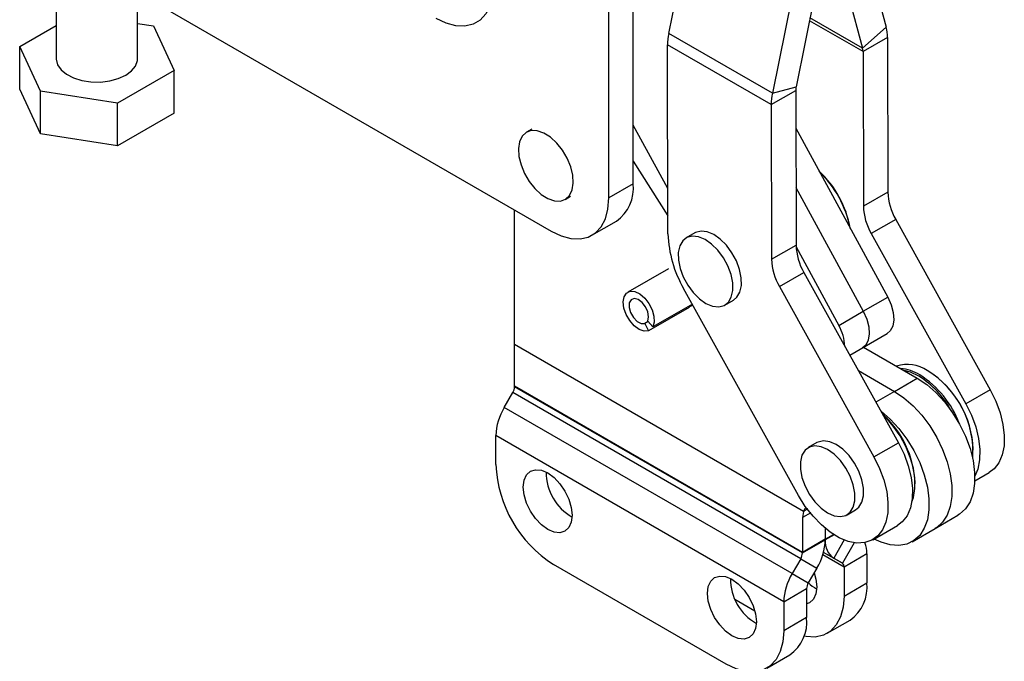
# Model space of a CAD drawing. Extents: x 48 to 577, y 21 to 436.
# Tile 9 of 11: x 486 to 577, y 275 to 334. Entities that reach past the tile are written whole.
import ezdxf

# ---------------------------------------------------------------- set-up
doc = ezdxf.new("R2010")
doc.units = 0
doc.header["$LTSCALE"] = 1.5
doc.layers.get('0').update_dxf_attribs({"linetype": 'CONTINUOUS'})

msp = doc.modelspace()

# ---------------------------------------------------------------- linework, layer by layer
at = {"color": 7, "linetype": 'CONTINUOUS'}
for p, q in [((546.179262, 333.108061), (548.546035, 344.790674)), ((563.926015, 342.145711), (566.211962, 333.677565)), ((558.261807, 340.144718), (555.725176, 327.623672)), ((560.389706, 340.477341), (557.903674, 328.20605)), ((561.552449, 340.947409), (564.036254, 331.746313)), ((489.759157, 338.61448), (489.758007, 330.793985)), ((493.457101, 339.090263), (535.353175, 314.895967)), ((542.911278, 319.258084), (542.91395, 337.444989)), ((497.258007, 330.792883), (497.258904, 336.894784)), ((540.657376, 317.956934), (540.660048, 336.143839)), ((486.397619, 331.894178), (489.758454, 333.834347)), ((497.258483, 334.023509), (498.713175, 333.798311)), ((498.713175, 333.798311), (500.618399, 329.692688)), ((555.725176, 327.623672), (546.179262, 333.108061)), ((566.211962, 333.677565), (564.036254, 331.746313)), ((546.104369, 314.640225), (546.068372, 332.051042)), ((555.614286, 326.566653), (546.068372, 332.051042)), ((566.326954, 332.750945), (564.073051, 331.449794)), ((566.326954, 332.750945), (566.356427, 318.495458)), ((486.397042, 327.975115), (486.397619, 331.894178)), ((488.302843, 327.788555), (486.397619, 331.894178)), ((564.073051, 331.449794), (564.102524, 317.194308)), ((500.618399, 329.692688), (495.413233, 326.687809)), ((500.617822, 325.773624), (500.618399, 329.692688)), ((488.302267, 323.869492), (486.397042, 327.975115)), ((488.302267, 323.869492), (488.302843, 327.788555)), ((495.413233, 326.687809), (488.302843, 327.788555)), ((555.614286, 326.566653), (557.868189, 327.867804)), ((555.725176, 327.623672), (557.903674, 328.20605)), ((557.868189, 327.867804), (557.897662, 313.612317)), ((495.412656, 322.768746), (495.413233, 326.687809)), ((555.614286, 326.566653), (555.64376, 312.311167)), ((500.617822, 325.773624), (495.412656, 322.768746)), ((546.095732, 318.817494), (542.912072, 324.664453)), ((495.412656, 322.768746), (488.302267, 323.869492)), ((533.568309, 324.296628), (533.071125, 324.00961)), ((557.875412, 324.374566), (566.345067, 308.819601)), ((542.911586, 321.355614), (546.100898, 316.319206)), ((542.911278, 319.258084), (540.657376, 317.956934)), ((557.886702, 318.913268), (564.091164, 307.518451)), ((566.356427, 318.495458), (564.102524, 317.194308)), ((536.64271, 317.822773), (537.139894, 318.109791)), ((531.975899, 304.448741), (531.975899, 316.846288)), ((539.10377, 314.524137), (541.357673, 315.825287)), ((567.07924, 315.984325), (564.825337, 314.683175)), ((567.07924, 315.984325), (575.790002, 300.292886)), ((548.574193, 314.743228), (547.778698, 314.283998)), ((564.825337, 314.683175), (573.536099, 298.991736)), ((555.64376, 312.311167), (557.897662, 313.612317)), ((557.901858, 313.444872), (561.837261, 306.2173)), ((546.143442, 311.443293), (542.404144, 309.284642)), ((556.366573, 309.800034), (558.620476, 311.101184)), ((558.620476, 311.101184), (567.331237, 295.409745)), ((558.133547, 290.552902), (547.549996, 309.617956)), ((556.366573, 309.800034), (565.077335, 294.108595)), ((551.350283, 308.097162), (552.145778, 308.556391)), ((564.091164, 307.518451), (566.345067, 308.819601)), ((548.054176, 307.883336), (544.314878, 305.724685)), ((548.3498, 308.1772), (544.710874, 306.076493)), ((561.837261, 306.2173), (564.091164, 307.518451)), ((544.28387, 306.569638), (543.973224, 306.390306)), ((544.710874, 306.076493), (544.23657, 306.624265)), ((543.973224, 306.390306), (544.314878, 305.724685)), ((562.847778, 303.486185), (566.281475, 305.468416)), ((558.589114, 289.085259), (531.975899, 304.448741)), ((531.975899, 300.615312), (531.975899, 304.448741)), ((564.109593, 304.214615), (569.067185, 301.352658)), ((563.64346, 302.052853), (566.961775, 300.137231)), ((570.064882, 302.020883), (569.985346, 302.066813)), ((566.961775, 300.137231), (569.067185, 301.352658)), ((558.492403, 285.30766), (531.975899, 300.615312)), ((531.975899, 300.567387), (531.975899, 300.615312)), ((558.492403, 285.259735), (531.975899, 300.567387)), ((575.790002, 300.292886), (573.536099, 298.991736)), ((531.024317, 298.66553), (531.820569, 300.044681)), ((558.337073, 284.737028), (531.820569, 300.044681)), ((557.540821, 283.357878), (531.024317, 298.66553)), ((556.768831, 280.760028), (530.252326, 296.06768)), ((530.252326, 293.397568), (530.252326, 296.06768)), ((559.819648, 295.424167), (559.024153, 294.964937)), ((565.077335, 294.108595), (567.331237, 295.409745)), ((574.227298, 294.718742), (574.227296, 294.810588)), ((574.365441, 291.902921), (575.692834, 292.669209)), ((568.870964, 291.626596), (568.870962, 291.718442)), ((558.995471, 289.319844), (558.589114, 289.085259)), ((558.589114, 289.085259), (558.492403, 288.531719)), ((559.24998, 288.969059), (558.492403, 288.531719)), ((558.492403, 288.531719), (558.492403, 285.30766)), ((562.595739, 288.7781), (563.391234, 289.237329)), ((570.71147, 287.517809), (572.816881, 288.733236)), ((560.597814, 287.525009), (560.597814, 286.523087)), ((564.980167, 286.484918), (567.23407, 287.786068)), ((568.60606, 286.302381), (570.71147, 287.517809)), ((560.597814, 286.523087), (558.492403, 285.30766)), ((558.492403, 285.259735), (560.597814, 286.475162)), ((560.597814, 286.523087), (560.597814, 286.475162)), ((558.492403, 285.30766), (558.492403, 285.259735)), ((561.369804, 284.768633), (562.166057, 284.308817)), ((564.426797, 285.180878), (562.321387, 283.96545)), ((564.426797, 285.180878), (564.426797, 282.510766)), ((551.465529, 275.027389), (535.555627, 284.21198)), ((558.337073, 284.737028), (557.540821, 283.357878)), ((558.337073, 284.737028), (559.825823, 283.877311)), ((559.825823, 283.877311), (559.029571, 282.498163)), ((562.321387, 283.96545), (562.321387, 281.295338)), ((557.540821, 283.357878), (559.029571, 282.498163)), ((562.321387, 281.295338), (564.426797, 282.510766)), ((556.768831, 280.760028), (558.874241, 281.975455)), ((558.874241, 281.975455), (558.874241, 279.305343)), ((554.110979, 279.911048), (552.278969, 280.968645)), ((556.768831, 280.760028), (556.768831, 278.089916)), ((558.874241, 279.305343), (556.768831, 278.089916)), ((560.767781, 277.861501), (562.873192, 279.076929)), ((555.215225, 274.656079), (557.320635, 275.871506))]:
    msp.add_line(p, q, dxfattribs=at)
at = {"color": 8, "linetype": 'CONTINUOUS'}
for p, q in [((564.073051, 331.449794), (559.135517, 334.286543)), ((564.036254, 331.746313), (559.185489, 334.53321)), ((542.919252, 324.651266), (542.91207, 324.64712)), ((566.961775, 300.137231), (565.254125, 299.151425)), ((560.597814, 286.523087), (561.364113, 286.965462)), ((561.403779, 286.940436), (560.597814, 286.475162)), ((562.345472, 286.458537), (561.369804, 284.768633)), ((563.261123, 286.205528), (562.166057, 284.308817)), ((562.321387, 283.96545), (560.366288, 285.094105)), ((562.166057, 284.308817), (560.430334, 285.310829)), ((561.369804, 284.768633), (560.43037, 285.310956))]:
    msp.add_line(p, q, dxfattribs=at)
at = {"color": 7, "linetype": 'CONTINUOUS', "flags": 128}
for points in [[(530.052753, 337.553852), (529.972028, 336.53704), (529.732618, 335.644176), (529.341796, 334.902391), (528.811438, 334.334225), (528.15766, 333.956939), (527.400324, 333.782), (526.562443, 333.81472), (525.669476, 334.054106), (524.748554, 334.492886)], [(489.758007, 330.793985), (489.759595, 330.730825), (489.885788, 330.233393), (490.207251, 329.766154), (490.706666, 329.354293), (491.357096, 329.020019), (492.123484, 328.781351), (492.964513, 328.651152), (493.834844, 328.636443), (494.687553, 328.73802), (495.47667, 328.950406), (496.159657, 329.262149), (496.699695, 329.656444), (497.06767, 330.112032), (497.24374, 330.604357), (497.258007, 330.792883)], [(532.434299, 323.13946), (532.333779, 322.504027), (532.379895, 321.776314), (532.569966, 320.998614), (532.892946, 320.216124), (533.330065, 319.47432), (533.85592, 318.816312), (534.439948, 318.280341), (535.048209, 317.897556), (535.645354, 317.690203), (536.196677, 317.670333), (536.670138, 317.839101), (537.038221, 318.186697), (537.279535, 318.692922), (537.380055, 319.328356), (537.33394, 320.056068), (537.143869, 320.833768), (536.820889, 321.616258), (536.383769, 322.358062), (535.857915, 323.016071), (535.273887, 323.552041), (534.665625, 323.934826), (534.068481, 324.142179), (533.517158, 324.162048), (533.043697, 323.993282), (532.675614, 323.645684), (532.434299, 323.13946)], [(535.353175, 314.895967), (536.274097, 314.457187), (537.167065, 314.217801), (538.004946, 314.185081), (538.762282, 314.36002), (539.416061, 314.737306), (539.946418, 315.305472), (540.33724, 316.047257), (540.57665, 316.94012), (540.657376, 317.956934)], [(552.145778, 308.556391), (552.462533, 308.82001), (552.736345, 309.289946), (552.872053, 309.897028), (552.861767, 310.605975), (552.706087, 311.375586), (552.414061, 312.161134), (552.002659, 312.916966), (551.495791, 313.599156), (550.922913, 314.168056), (550.317321, 314.590605), (549.714208, 314.842246), (549.148625, 314.908354), (548.653443, 314.785087), (548.574193, 314.743228)], [(549.001563, 308.672333), (549.607156, 308.249784), (550.210268, 307.998144), (550.775851, 307.932036), (551.271033, 308.055303), (551.667038, 308.360781), (551.94085, 308.830716), (552.076557, 309.437798), (552.066272, 310.146745), (551.910592, 310.916357), (551.618566, 311.701904), (551.207164, 312.457736), (550.700295, 313.139926), (550.127418, 313.708826), (549.521826, 314.131375), (548.918713, 314.383016), (548.35313, 314.449124), (547.857948, 314.325857), (547.461943, 314.020379), (547.188131, 313.550444), (547.052424, 312.943362), (547.062709, 312.234414), (547.218389, 311.464803), (547.510415, 310.679255), (547.921818, 309.923423), (548.428686, 309.241234), (549.001563, 308.672333)], [(544.314878, 305.724685), (543.913112, 305.69335), (543.459665, 305.853264), (543.001732, 306.187784), (542.586974, 306.662092), (542.258559, 307.226825), (542.050667, 307.823204), (541.984936, 308.38916), (542.068206, 308.865789), (542.291812, 309.203483), (542.632481, 309.367096), (543.054755, 309.3396), (543.514686, 309.123855), (543.964405, 308.742317), (544.357104, 308.234696), (544.651913, 307.653824), (544.818149, 307.060157), (544.838509, 306.515483), (544.710874, 306.076493)], [(544.23657, 306.624265), (544.318232, 306.995447), (544.246985, 307.457432), (544.034913, 307.931875), (543.717979, 308.338318), (543.349929, 308.607835), (542.993179, 308.69472), (542.708228, 308.58424), (542.543399, 308.29513), (542.526643, 307.876418), (542.660803, 307.399111), (542.923127, 306.944152), (543.26913, 306.588694), (543.640134, 306.393018), (543.973224, 306.390306)], [(566.345067, 308.819601), (566.663235, 308.111416), (566.852806, 307.400165), (566.900826, 306.734458), (566.804012, 306.15979), (566.568981, 305.715436), (566.281475, 305.468416)], [(548.39831, 308.089815), (548.080629, 307.936921), (548.03031, 307.929833)], [(564.091164, 307.518451), (564.409332, 306.810265), (564.598903, 306.099015), (564.646923, 305.433307), (564.550109, 304.85864), (564.315078, 304.414286), (564.027572, 304.167265)], [(564.091164, 307.518451), (564.409332, 306.810265), (564.598903, 306.099015), (564.646923, 305.433307), (564.550109, 304.85864), (564.315078, 304.414286), (564.027572, 304.167265)], [(569.215678, 301.531428), (568.427807, 301.899381), (567.853836, 302.05311)], [(569.067185, 301.352658), (569.94008, 300.765223), (570.789163, 300.026763), (571.591277, 299.157422), (572.324541, 298.180912), (572.968951, 297.123871), (573.506932, 296.015132), (573.923806, 294.88494), (574.208207, 293.764121), (574.352373, 292.683249), (574.352373, 291.671808), (574.208207, 290.757387), (573.923806, 289.964929), (573.506932, 289.31605), (572.968951, 288.82845), (572.816881, 288.733236)], [(575.790002, 300.292886), (576.305996, 299.241357), (576.70082, 298.167759), (576.962477, 297.104714), (577.083019, 296.08452), (577.05878, 295.138176), (576.890497, 294.294438), (576.583286, 293.578939), (576.146479, 293.013422), (575.692834, 292.669209)], [(566.961775, 300.137231), (567.834669, 299.549795), (568.683753, 298.811336), (569.485866, 297.941994), (570.21913, 296.965484), (570.863541, 295.908444), (571.401521, 294.799705), (571.818396, 293.669512), (572.102796, 292.548693), (572.246962, 291.467822), (572.246962, 290.456381), (572.102796, 289.541959), (571.818396, 288.749502), (571.401521, 288.100622), (570.863541, 287.613023), (570.71147, 287.517809)], [(566.961775, 300.137231), (567.834669, 299.549795), (568.683753, 298.811336), (569.485866, 297.941994), (570.21913, 296.965484), (570.863541, 295.908444), (571.401521, 294.799705), (571.818396, 293.669512), (572.102796, 292.548693), (572.246962, 291.467822), (572.246962, 290.456381), (572.102796, 289.541959), (571.818396, 288.749502), (571.401521, 288.100622), (570.863541, 287.613023), (570.71147, 287.517809)], [(565.691753, 298.363087), (565.729259, 298.334368), (566.578343, 297.595908), (567.380456, 296.726567), (568.11372, 295.750057), (568.75813, 294.693016), (569.296111, 293.584277), (569.712985, 292.454085), (569.997386, 291.333266), (570.141552, 290.252394), (570.141552, 289.240953), (569.997386, 288.326532), (569.712985, 287.534074), (569.296111, 286.885195), (568.75813, 286.397595), (568.11372, 286.084575), (567.380456, 285.954674), (566.578343, 286.011432), (565.729259, 286.253304), (565.086775, 286.54646)], [(573.536099, 298.991736), (574.052093, 297.940207), (574.446918, 296.866609), (574.708575, 295.803563), (574.829116, 294.783369), (574.804877, 293.837026), (574.636594, 292.993287), (574.368234, 292.346777)], [(568.560687, 289.96659), (568.709004, 290.379352), (568.852865, 291.184999), (568.852865, 292.089089), (568.709004, 293.060835), (568.426178, 294.067147), (568.014023, 295.073752), (567.48657, 296.046375), (566.861784, 296.951892), (566.16094, 297.759469), (565.867993, 298.045612)], [(560.809946, 288.954937), (561.414385, 288.690752), (561.983696, 288.611422), (562.484793, 288.721557), (562.888554, 289.014757), (563.171514, 289.47398), (563.317228, 290.07254), (563.317228, 290.77565), (563.171514, 291.542449), (562.888554, 292.328371), (562.484793, 293.087743), (561.983696, 293.776432), (561.414385, 294.354414), (560.809946, 294.7881), (560.205507, 295.052285), (559.636196, 295.131614), (559.135099, 295.02148), (558.731339, 294.72828), (558.448378, 294.269057), (558.302664, 293.670497), (558.302664, 292.967387), (558.448378, 292.200588), (558.731339, 291.414666), (559.135099, 290.655295), (559.636196, 289.966605), (560.205507, 289.388623), (560.809946, 288.954937)], [(563.391234, 289.237329), (563.684049, 289.473987), (563.967009, 289.93321), (564.112724, 290.53177), (564.112724, 291.23488), (563.967009, 292.001678), (563.684049, 292.787601), (563.280289, 293.546972), (562.779191, 294.235662), (562.20988, 294.813644), (561.605441, 295.24733), (561.001002, 295.511515), (560.431692, 295.590844), (559.930594, 295.48071), (559.819648, 295.424167)], [(567.331237, 295.409745), (567.847231, 294.358216), (568.242056, 293.284618), (568.503713, 292.221573), (568.624254, 291.201379), (568.600015, 290.255036), (568.431732, 289.411297), (568.124521, 288.695798), (567.687715, 288.130281), (567.23407, 287.786068)], [(565.077335, 294.108595), (565.593329, 293.057066), (565.988153, 291.983468), (566.24981, 290.920422), (566.370351, 289.900229), (566.346112, 288.953885), (566.17783, 288.110146), (565.870619, 287.394648), (565.433812, 286.82913), (564.880682, 286.430777), (564.228036, 286.211691), (563.495704, 286.178529), (562.705936, 286.332299), (561.882731, 286.66833), (561.0511, 287.176411), (560.236313, 287.841102), (559.463126, 288.64221), (558.755033, 289.555392), (558.133547, 290.552902)], [(537.2792, 288.728633), (537.2024, 288.099334), (536.977234, 287.601593), (536.619047, 287.269328), (536.152248, 287.125183), (535.60865, 287.178983), (535.025297, 287.427059), (534.441944, 287.852508), (533.898346, 288.426333), (533.431547, 289.109433), (533.07336, 289.855252), (532.848194, 290.612964), (532.771394, 291.330934), (532.848194, 291.960233), (533.07336, 292.457976), (533.431547, 292.790239), (533.898346, 292.934384), (534.441944, 292.880584), (535.025297, 292.632508), (535.60865, 292.207059), (536.152248, 291.633234), (536.619047, 290.950134), (536.977234, 290.204318), (537.2024, 289.446604), (537.2792, 288.728633)], [(554.249763, 278.931736), (554.172963, 278.302437), (553.947797, 277.804696), (553.58961, 277.472431), (553.122811, 277.328286), (552.579212, 277.382086), (551.99586, 277.630162), (551.412507, 278.055611), (550.868908, 278.629436), (550.40211, 279.312536), (550.043922, 280.058355), (549.818757, 280.816066), (549.741957, 281.534037), (549.818757, 282.163336), (550.043922, 282.661079), (550.40211, 282.993342), (550.868908, 283.137487), (551.412507, 283.083687), (551.99586, 282.835611), (552.579212, 282.410162), (553.122811, 281.836337), (553.58961, 281.153237), (553.947797, 280.40742), (554.172963, 279.649706), (554.249763, 278.931736)], [(559.567402, 283.429713), (559.725519, 282.855129), (559.802319, 282.137158), (559.725519, 281.507859), (559.500353, 281.010118), (559.142166, 280.677853), (558.874241, 280.568131)], [(562.321387, 281.295338), (562.240817, 280.278417), (562.001558, 279.385419), (561.610879, 278.643476), (561.080649, 278.075133), (560.426981, 277.697656), (559.669736, 277.522514), (558.831921, 277.555032), (558.624749, 277.593106)], [(556.768831, 278.089916), (556.688261, 277.072995), (556.449002, 276.179997), (556.058323, 275.438054), (555.528093, 274.86971), (554.874425, 274.492233), (554.11718, 274.317091), (553.279365, 274.349609), (552.386438, 274.588797), (551.465529, 275.027389)]]:
    msp.add_lwpolyline(points, dxfattribs=at)
at = {"color": 7, "linetype": 'CONTINUOUS'}
for centre, radius, start, end in [((551.360619, 332.030169), 5.292288, 168.24821365, 179.77401866), ((562.7328, 332.775365), 3.594236, 359.61071495, 14.53747239), ((562.922885, 331.457605), 1.150192, 359.61090914, 14.5371786), ((560.906466, 326.545787), 5.292221, 168.24814028, 179.77409203), ((559.561644, 327.861129), 1.693468, 168.24793569, 179.77417495), ((553.507325, 313.475253), 9.53703, 10.14747103, 46.9889738), ((553.268329, 313.337306), 9.784089, 10.93207913, 46.20436319), ((539.162015, 318.886953), 3.767587, 305.6459978, 5.65315833), ((571.719087, 318.679469), 5.365816, 181.96524416, 210.1509894), ((569.465184, 317.378319), 5.365816, 181.96524416, 210.1509894), ((556.829689, 315.008245), 10.731632, 181.96522995, 210.15098803), ((563.260322, 313.796329), 5.365816, 181.96524416, 210.1509894), ((561.006419, 312.495178), 5.365816, 181.96524416, 210.1509894), ((558.118348, 304.096705), 4.281032, 2.7602847, 29.69261602), ((568.194106, 299.499469), 3.130394, 55.11097195, 109.29951689), ((567.2578, 298.40933), 3.844209, 57.99460673, 86.05251211), ((565.406424, 294.568875), 8.785514, 355.96165635, 58.59316122), ((565.275462, 294.449368), 8.959119, 2.31071986, 57.68927636), ((564.660733, 294.266811), 8.574508, 28.79081369, 57.91211691), ((564.349433, 293.93467), 9.180633, 20.73214144, 57.4034229), ((530.894431, 300.604329), 1.082099, 328.85620187, 358.04358383), ((535.627241, 295.884071), 5.378051, 148.85624229, 178.04351932), ((559.718668, 291.276057), 9.16298, 2.76729762, 48.06778375), ((541.717784, 293.893428), 11.476175, 182.47639284, 237.52360422), ((539.634526, 292.690635), 4.753142, 179.7634794, 240.23112746), ((559.441504, 288.778699), 0.905841, 132.3865439, 160.21902618), ((555.222882, 286.658774), 5.378067, 328.85629035, 358.04348915), ((562.464025, 286.291509), 1.875226, 174.37965064, 234.30191944), ((561.862561, 285.235207), 2.564812, 358.78624268, 22.40395315), ((557.410935, 285.296677), 1.082099, 328.85620187, 358.04358383), ((561.945889, 284.002402), 0.377312, 354.37975075, 54.30170653), ((562.143746, 280.576419), 5.378051, 148.85624229, 178.04351932), ((556.60509, 282.893739), 4.753144, 179.76349033, 240.23111654), ((559.955722, 281.938511), 1.082112, 148.85637587, 178.0434575), ((561.416803, 285.092554), 3.514465, 227.34066025, 242.56787359), ((560.77863, 282.092968), 3.672013, 304.77898674, 6.53320658), ((555.226074, 278.887545), 3.672013, 304.77898674, 6.53320658)]:
    msp.add_arc(centre, radius, start, end, dxfattribs=at)

doc.saveas('drawing.dxf')
